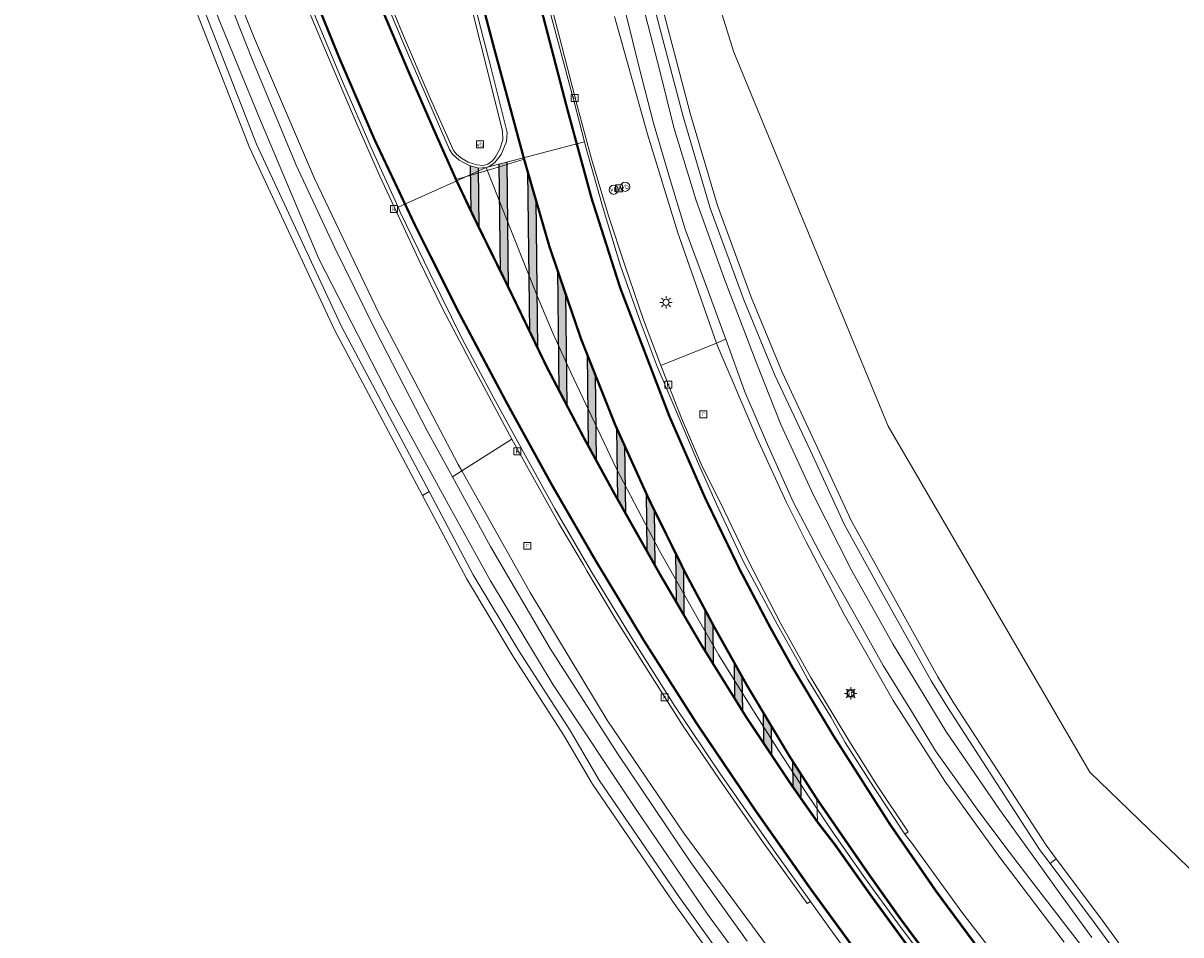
# Model space of a CAD drawing. Header units: metres. Extents: x 168032 to 180145, y 382923 to 399665.
# Tile 157 of 256: x 177243 to 177318, y 388651 to 388710. Entities that reach past the tile are written whole.
import ezdxf
from ezdxf.enums import TextEntityAlignment as Align

# ---------------------------------------------------------------- set-up
doc = ezdxf.new("R2010")
doc.units = ezdxf.units.M
doc.linetypes.add('VW-3-3_STREEP', pattern=[6, 3, -3])
doc.layers.get('0').update_dxf_attribs({"color": 8, "lineweight": 18})
for name, color, linetype, lineweight in [('B-WE-GR-BOS_GEMENGD-GV', 8, 'Continuous', 18), ('B-WE-IE-MEUBILAIR_WEGMEUBILAIR-S', 8, 'Continuous', 25), ('B-WE-KL-ET_LS_OV_LICHTMAST-S', 8, 'Continuous', 18), ('B-WE-OG-TERREIN_CULTUURSCHEIDING-GV', 8, 'Continuous', 18), ('B-WE-OG-WATER_SLOOT-GV', 8, 'Continuous', 18), ('B-WE-OG-WEG-GV', 8, 'Continuous', 18), ('B-WE-RI-GWA_KOLK-S', 8, 'Continuous', 18), ('B-WE-RI-GWA_RIOOLPUT-S', 8, 'Continuous', 18), ('B-WE-VH-VERHARDING_ASFALT-GV', 8, 'Continuous', 18), ('B-WE-VH-VERHARDING_BEDRIJFSVLOERPLAAT-GV', 8, 'Continuous', 18), ('B-WE-VH-VERHARDING_BETON-GV', 8, 'Continuous', 18), ('B-WE-VW-MARKERING_LANGS_STREEP_33-G', 8, 'VW-3-3_STREEP', 13), ('B-WE-VW-MARKERING_LANGS_STREEP_DOORGETROKKEN_3X015-G', 8, 'Continuous', 13), ('B-WE-VW-MARKERING_PICTOGRAM-G', 8, 'Continuous', 18), ('B-WE-VW-MARKERING_VERDRIJVINGSVLAK-S', 8, 'Continuous', 25)]:
    doc.layers.add(name, color=color, linetype=linetype, lineweight=lineweight)
doc.styles.add('NLCS-ISO', font='NLCS-ISO.ttf')

# ---------------------------------------------------------------- blocks, each defined once
blk = doc.blocks.new('SIE-WEG_VERKEERSBORD-SO')
at = {"color": 0, "linetype": 'ByBlock', "lineweight": 18}
blk.add_lwpolyline([(-1.125, -1.125), (1.125, -1.125), (1.125, 1.125), (-1.125, 1.125)], close=True, dxfattribs=at)
at = {"color": 0, "linetype": 'ByBlock', "lineweight": 18, "style": 'NLCS-ISO'}
blk.add_text('vb', height=1.5, dxfattribs=at).set_placement((0, 0), align=Align.MIDDLE_CENTER)
blk = doc.blocks.new('SKL-ET_OV_LICHTMAST-SO')
at = {"color": 0, "linetype": 'ByBlock', "lineweight": 18}
for points in [[(-1.25, 0), (-2, 0)], [(-1.41, 1.41), (-0.88, 0.88)], [(0, 2), (0, 1.25)], [(0.88, 0.88), (1.41, 1.41)], [(2, 0), (1.25, 0)], [(-1.41, -1.41), (-0.88, -0.88)], [(0, -1.25), (0, -2)], [(0.88, -0.88), (1.41, -1.41)]]:
    blk.add_lwpolyline(points, dxfattribs=at)
blk.add_circle((0, 0), 1, dxfattribs=at)
blk = doc.blocks.new('SIE-WEG_PAAL_VERKEERSBORD-SO')
at = {"color": 0, "linetype": 'ByBlock', "lineweight": 18}
blk.add_circle((0, 0), 1.5, dxfattribs=at)
at = {"color": 0, "linetype": 'ByBlock', "lineweight": 18, "style": 'NLCS-ISO'}
blk.add_text('vb', height=1.5, dxfattribs=at).set_placement((0, 0.13), align=Align.MIDDLE_CENTER)
blk = doc.blocks.new('SRI-KOLK-SO')
at = {"color": 0, "linetype": 'ByBlock', "lineweight": 18}
blk.add_lwpolyline([(-1.125, -1.125), (1.125, -1.125), (1.125, 1.125), (-1.125, 1.125)], close=True, dxfattribs=at)
at = {"color": 0, "linetype": 'ByBlock', "lineweight": 18, "style": 'NLCS-ISO'}
blk.add_text('k', height=1.5, dxfattribs=at).set_placement((0, 0), align=Align.MIDDLE_CENTER)
blk = doc.blocks.new('SRI-PUT_INSPECTIEPUT_RIOOLPUT-SO')
at = {"color": 0, "linetype": 'ByBlock', "lineweight": 18}
blk.add_lwpolyline([(-1.12, -1.12), (1.12, -1.12), (1.12, 1.12), (-1.12, 1.12)], close=True, dxfattribs=at)
at = {"color": 0, "linetype": 'ByBlock', "lineweight": 18, "style": 'NLCS-ISO'}
blk.add_text('r', height=1.5, dxfattribs=at).set_placement((0, 0.28), align=Align.MIDDLE_CENTER)

msp = doc.modelspace()

# ---------------------------------------------------------------- hatches: boundary and pattern name
at = {"layer": 'B-WE-VW-MARKERING_VERDRIJVINGSVLAK-S'}
h = msp.add_hatch(color=256, dxfattribs=at)
h.dxf.hatch_style = 1
h.paths.add_polyline_path([(177278.252, 388692.436), (177277.734, 388693.947), (177277.827, 388686.227), (177278.338, 388685.249)])
h.paths.add_polyline_path([(177276.338, 388698.491), (177275.816, 388700.29), (177275.939, 388690.016), (177276.452, 388688.952)])
h.paths.add_polyline_path([(177272.63, 388700.507), (177272.128, 388700.66), (177272.163, 388697.763), (177272.38, 388697.305), (177272.676, 388696.704)])
h.paths.add_polyline_path([(177274.467, 388700.901), (177273.968, 388700.772), (177274.051, 388693.909), (177274.563, 388692.867)])
h = msp.add_hatch(color=256, dxfattribs=at)
h.dxf.hatch_style = 1
h.paths.add_polyline_path([(177280.156, 388687.241), (177279.641, 388688.537), (177279.711, 388682.649), (177280.223, 388681.715)])
h.paths.add_polyline_path([(177282.053, 388682.661), (177281.539, 388683.795), (177281.594, 388679.221), (177282.105, 388678.318)])
h.paths.add_polyline_path([(177283.944, 388678.549), (177283.603, 388679.239), (177283.431, 388679.618), (177283.476, 388675.893), (177283.987, 388674.99)])
h.paths.add_polyline_path([(177285.357, 388672.63), (177285.867, 388671.76), (177285.832, 388674.734), (177285.319, 388675.77)])
h.paths.add_polyline_path([(177287.237, 388669.446), (177287.747, 388668.627), (177287.716, 388671.189), (177287.205, 388672.145)])
h.paths.add_polyline_path([(177289.598, 388667.822), (177289.087, 388668.733), (177289.115, 388666.427), (177289.625, 388665.607)])
h.paths.add_polyline_path([(177290.991, 388663.531), (177291.501, 388662.767), (177291.478, 388664.65), (177290.968, 388665.5)])
h.paths.add_polyline_path([(177292.866, 388660.819), (177293.374, 388660.1), (177293.357, 388661.52), (177292.847, 388662.37)])

# ---------------------------------------------------------------- linework, layer by layer
at = {"layer": 'B-WE-GR-BOS_GEMENGD-GV', "flags": 128}
for points in [[(177318.828, 388807.01), (177316.962, 388797.926), (177315.073, 388790.928), (177308.214, 388785.882), (177297.589, 388781.294), (177290.681, 388774.843), (177286.96, 388764.661), (177281.939, 388754.017), (177280.16, 388743.455), (177281.607, 388731.837), (177289.068, 388707.968), (177298.998, 388683.92), (177311.965, 388661.676), (177333.476, 388640.888)], [(177290.594, 388645.754), (177285.127, 388653.378), (177279.983, 388660.895), (177278.124, 388664.077), (177274.824, 388669.207), (177271.884, 388674.116), (177269.051, 388679.452), (177263.395, 388690.106), (177257.927, 388701.842), (177251.622, 388717.98), (177248.946, 388725.757), (177245.134, 388738.295), (177243.595, 388743.86), (177242.617, 388747.248), (177219.91, 388751.885), (177206.969, 388758.453), (177194.201, 388770.637), (177180.127, 388786.232), (177175.622, 388790.7), (177162.08, 388795.691), (177148.642, 388798.717), (177137.123, 388801.311), (177116.78, 388804.501)]]:
    msp.add_lwpolyline(points, dxfattribs=at)
at = {"layer": 'B-WE-OG-TERREIN_CULTUURSCHEIDING-GV', "flags": 128}
for points in [[(177333.476, 388640.888), (177311.965, 388661.676), (177298.998, 388683.92), (177289.068, 388707.968), (177281.607, 388731.837), (177280.16, 388743.455), (177281.939, 388754.017), (177286.96, 388764.661), (177290.681, 388774.843), (177297.589, 388781.294), (177308.214, 388785.882), (177315.073, 388790.928), (177316.962, 388797.926), (177318.828, 388807.01)], [(177280.863, 388774.04), (177275.294, 388768.363), (177273.333, 388765.999), (177272.106, 388764.341), (177271.791, 388763.492), (177271.441, 388762.352), (177272.044, 388760.501), (177276.681, 388740.321), (177282.665, 388717.783), (177286.293, 388703.958), (177288.025, 388698.096), (177290.179, 388692.21), (177292.178, 388687.386), (177294.452, 388682.532), (177296.621, 388677.844), (177298.818, 388673.855), (177302.187, 388667.788), (177303.231, 388666.11), (177309.151, 388656.972), (177309.806, 388656.096), (177312.645, 388652.3), (177314.995, 388649.086)]]:
    msp.add_lwpolyline(points, dxfattribs=at)
at = {"layer": 'B-WE-OG-WATER_SLOOT-GV', "flags": 128}
for points in [[(177273.63, 388768.931), (177271.002, 388765.901), (177270.604, 388765.326), (177270.285, 388763.324), (177270.188, 388761.865), (177270.443, 388760.619), (177273.113, 388749.709), (177276.699, 388735.646), (177278.93, 388727.48), (177282.328, 388714.478), (177284.313, 388706.768), (177285.219, 388703.116), (177286.654, 388698.433), (177288.488, 388693.297), (177290.557, 388687.928), (177292.103, 388684.022), (177294.187, 388679.471), (177296.641, 388674.66), (177299.313, 388669.878), (177302.701, 388664.307), (177306.147, 388659.267), (177308.919, 388655.423), (177309.784, 388654.223), (177312.102, 388651.042)], [(177312.102, 388651.042), (177309.784, 388654.223), (177308.919, 388655.423), (177306.147, 388659.267), (177302.701, 388664.307), (177299.313, 388669.878), (177296.641, 388674.66), (177294.187, 388679.471), (177292.103, 388684.022), (177290.557, 388687.928), (177288.488, 388693.297), (177286.654, 388698.433), (177285.219, 388703.116), (177284.313, 388706.768), (177282.328, 388714.478), (177278.93, 388727.48), (177276.699, 388735.646), (177273.113, 388749.709), (177270.443, 388760.619), (177270.188, 388761.865), (177270.285, 388763.324), (177270.604, 388765.326), (177271.002, 388765.901), (177273.63, 388768.931)], [(177314.599, 388648.78), (177312.243, 388652.003), (177309.407, 388655.794), (177308.74, 388656.686), (177302.806, 388665.846), (177301.756, 388667.535), (177298.38, 388673.613), (177296.175, 388677.619), (177293.999, 388682.321), (177291.721, 388687.184), (177289.713, 388692.028), (177287.55, 388697.939), (177285.811, 388703.824), (177282.181, 388717.655), (177276.195, 388740.201), (177271.561, 388760.367), (177270.917, 388762.348), (177271.317, 388763.652), (177271.662, 388764.581), (177272.94, 388766.308), (177274.922, 388768.699)], [(177289.923, 388650.811), (177286.277, 388655.927), (177281.6, 388662.864), (177277.254, 388669.614), (177273.419, 388676.176), (177270.973, 388680.66), (177269.357, 388683.622), (177266.019, 388690.105), (177263.397, 388695.426), (177260.937, 388700.693), (177258.132, 388707.442), (177255.521, 388714.036), (177253.706, 388718.977), (177251.747, 388724.464), (177249.717, 388730.785), (177248.793, 388733.883), (177247.343, 388739.005), (177246.031, 388744.781), (177245.368, 388746.862), (177244.687, 388748.557), (177243.942, 388750.081), (177243.099, 388751.55)], [(177291.289, 388647.227), (177287.378, 388652.547), (177282.89, 388659.134), (177277.457, 388667.292), (177273.434, 388673.98), (177270.731, 388678.861), (177267.048, 388685.611), (177262.396, 388694.678), (177258.576, 388703.726), (177256.048, 388709.862), (177252.871, 388717.952), (177249.571, 388727.771), (177247.112, 388736.124), (177244.791, 388744.673), (177243.763, 388747.896), (177242.921, 388749.774)], [(177242.921, 388749.774), (177243.763, 388747.896), (177244.791, 388744.673), (177247.112, 388736.124), (177249.571, 388727.771), (177252.871, 388717.952), (177256.048, 388709.862), (177258.576, 388703.726), (177262.396, 388694.678), (177267.048, 388685.611), (177270.731, 388678.861), (177273.434, 388673.98), (177277.457, 388667.292), (177282.89, 388659.134), (177287.378, 388652.547), (177291.289, 388647.227)], [(177243.087, 388747.42), (177244.076, 388743.996), (177245.614, 388738.435), (177249.422, 388725.911), (177252.091, 388718.153), (177258.387, 388702.039), (177263.843, 388690.329), (177269.475, 388679.719), (177272.319, 388674.362), (177275.249, 388669.471), (177278.544, 388664.348), (177280.406, 388661.162), (177285.536, 388653.665), (177290.998, 388646.048)], [(177281.398, 388710.25), (177283.532, 388702.688), (177285.481, 388696.353), (177287.959, 388689.26), (177288.555, 388689.499), (177288.511, 388689.621), (177287.183, 388693.247), (177285.954, 388696.59), (177284.995, 388699.688), (177283.917, 388703.406), (177282.978, 388706.973), (177280.56, 388716.807)], [(177280.56, 388716.807), (177282.978, 388706.973), (177283.917, 388703.406), (177284.995, 388699.688), (177285.954, 388696.59), (177287.183, 388693.247), (177288.511, 388689.621), (177288.555, 388689.499), (177289.785, 388686.117), (177291.229, 388682.735), (177292.888, 388679.059), (177294.781, 388675.446), (177296.725, 388672.014), (177298.68, 388668.521), (177300.504, 388665.589), (177302.047, 388663.049), (177304.823, 388659.145), (177306.769, 388656.543), (177308.108, 388654.808), (177311.801, 388650.023)], [(177255.521, 388714.036), (177258.132, 388707.442), (177260.937, 388700.693), (177263.397, 388695.426), (177266.019, 388690.105), (177269.357, 388683.622), (177270.973, 388680.66), (177271.583, 388681.043), (177271.352, 388681.453), (177266.246, 388691.189), (177262.113, 388699.832), (177258.255, 388708.843), (177255.438, 388715.835)], [(177311.801, 388650.023), (177308.108, 388654.808), (177306.769, 388656.543), (177304.823, 388659.145), (177302.047, 388663.049), (177300.504, 388665.589), (177298.68, 388668.521), (177296.725, 388672.014), (177294.781, 388675.446), (177292.888, 388679.059), (177291.229, 388682.735), (177289.785, 388686.117), (177288.555, 388689.499), (177287.959, 388689.26), (177288.06, 388688.969), (177290.554, 388683.159), (177292.461, 388679.001), (177293.717, 388676.474), (177296.161, 388671.797), (177299.328, 388666.278), (177302.643, 388661.089), (177306.185, 388656.178), (177307.546, 388654.382), (177310.305, 388650.742)], [(177292.272, 388649.058), (177285.868, 388657.747), (177280.92, 388665.005), (177275.988, 388673.218), (177275.793, 388673.564), (177271.583, 388681.043), (177270.973, 388680.66), (177273.419, 388676.176), (177277.254, 388669.614), (177281.6, 388662.864), (177286.277, 388655.927), (177289.923, 388650.811)]]:
    msp.add_lwpolyline(points, dxfattribs=at)
at = {"layer": 'B-WE-OG-WEG-GV', "flags": 128}
for points in [[(177242.617, 388747.248), (177243.595, 388743.86), (177245.134, 388738.295), (177248.946, 388725.757), (177251.622, 388717.98), (177257.927, 388701.842), (177263.395, 388690.106), (177269.051, 388679.452), (177269.475, 388679.719), (177263.843, 388690.329), (177258.387, 388702.039), (177252.091, 388718.153), (177249.422, 388725.911), (177245.614, 388738.435), (177244.076, 388743.996), (177243.087, 388747.42)], [(177282.181, 388717.655), (177285.811, 388703.824), (177287.55, 388697.939), (177289.713, 388692.028), (177291.721, 388687.184), (177293.999, 388682.321), (177296.175, 388677.619), (177298.38, 388673.613), (177301.756, 388667.535), (177302.806, 388665.846), (177308.74, 388656.686), (177309.407, 388655.794), (177309.806, 388656.096), (177309.151, 388656.972), (177303.231, 388666.11), (177302.187, 388667.788), (177298.818, 388673.855), (177296.621, 388677.844), (177294.452, 388682.532), (177292.178, 388687.386), (177290.179, 388692.21), (177288.025, 388698.096), (177286.293, 388703.958), (177282.665, 388717.783)], [(177255.438, 388715.835), (177258.255, 388708.843), (177262.113, 388699.832), (177266.246, 388691.189), (177271.352, 388681.453), (177271.583, 388681.043), (177274.808, 388683.072), (177274, 388684.547), (177272.307, 388687.719), (177270.35, 388691.478), (177268.822, 388694.617), (177267.689, 388697.061), (177266.303, 388699.995), (177264.741, 388703.544), (177262.755, 388708.208), (177261.286, 388711.7)], [(177276.179, 388715.377), (177277.833, 388709.014), (177279.031, 388704.452), (177279.925, 388701.106), (177281.018, 388697.437), (177282.067, 388694.272), (177283.261, 388690.761), (177284.37, 388687.822), (177287.959, 388689.26), (177285.481, 388696.353), (177283.532, 388702.688), (177281.398, 388710.25)], [(177310.305, 388650.742), (177307.546, 388654.382), (177306.185, 388656.178), (177302.643, 388661.089), (177299.328, 388666.278), (177296.161, 388671.797), (177293.717, 388676.474), (177292.461, 388679.001), (177290.554, 388683.159), (177288.06, 388688.969), (177287.959, 388689.26), (177284.37, 388687.822), (177284.457, 388687.598), (177285.713, 388684.42), (177287.07, 388681.28), (177288.214, 388678.979), (177289.981, 388675.321), (177292.078, 388671.244), (177294.021, 388667.763), (177296.464, 388663.704), (177298.25, 388660.876), (177300.287, 388657.826), (177300.073, 388657.678), (177300.467, 388657.167), (177303.733, 388652.664), (177307.681, 388647.568)], [(177298.681, 388646.914), (177295.242, 388651.612), (177293.999, 388653.355), (177293.793, 388653.221), (177290.926, 388657.212), (177288.146, 388661.206), (177285.82, 388664.63), (177283.43, 388668.372), (177281.43, 388671.589), (177279.632, 388674.623), (177279.407, 388675.001), (177277.791, 388677.709), (177275.839, 388681.192), (177274.808, 388683.072), (177271.583, 388681.043), (177275.793, 388673.564), (177275.988, 388673.218), (177280.92, 388665.005), (177285.868, 388657.747), (177292.272, 388649.058)], [(177290.998, 388646.048), (177285.536, 388653.665), (177280.406, 388661.162), (177278.544, 388664.348), (177275.249, 388669.471), (177272.319, 388674.362), (177269.475, 388679.719), (177269.051, 388679.452), (177271.884, 388674.116), (177274.824, 388669.207), (177278.124, 388664.077), (177279.983, 388660.895), (177285.127, 388653.378), (177290.594, 388645.754)], [(177314.995, 388649.086), (177312.645, 388652.3), (177309.806, 388656.096), (177309.407, 388655.794), (177312.243, 388652.003), (177314.599, 388648.78)]]:
    msp.add_lwpolyline(points, dxfattribs=at)
at = {"layer": 'B-WE-VH-VERHARDING_ASFALT-GV', "flags": 128}
for points in [[(177261.752, 388711.25), (177263.905, 388706.07), (177265.885, 388701.53), (177267.48, 388697.992), (177267.961, 388698.208), (177271.253, 388699.693), (177273.143, 388700.545), (177272.667, 388700.496), (177272.062, 388700.68), (177271.407, 388701.011), (177270.982, 388701.394), (177270.791, 388701.706), (177267.89, 388708.375), (177265.285, 388714.613)], [(177271.772, 388713.483), (177273.464, 388706.911), (177274.507, 388702.802), (177274.453, 388702.228), (177274.117, 388701.384), (177273.71, 388700.874), (177273.395, 388700.623), (177273.143, 388700.545), (177275.382, 388701.131), (177278.885, 388702.048), (177279.467, 388702.2), (177278.818, 388704.681), (177277.62, 388709.154), (177276.24, 388714.392)], [(177307.681, 388647.568), (177303.733, 388652.664), (177300.467, 388657.167), (177300.073, 388657.678), (177298.058, 388660.719), (177296.242, 388663.584), (177295.32, 388665.217), (177293.836, 388667.635), (177293.227, 388668.739), (177291.88, 388671.134), (177289.676, 388675.23), (177287.966, 388678.889), (177286.741, 388681.636), (177285.145, 388685.396), (177284.136, 388687.751), (177283.05, 388690.657), (177281.797, 388694.222), (177280.664, 388697.915), (177279.619, 388701.619), (177279.467, 388702.2), (177278.885, 388702.048), (177275.382, 388701.131), (177273.143, 388700.545), (177274.249, 388697.777), (177275.623, 388694.339), (177276.437, 388692.289), (177277.465, 388689.857), (177278.593, 388687.359), (177281.518, 388681.211), (177284.286, 388675.908), (177286.685, 388671.65), (177288.119, 388669.188), (177290.181, 388665.838), (177291.919, 388663.096), (177293.695, 388660.384), (177295.482, 388657.754), (177297.479, 388654.904), (177299.589, 388651.974), (177302.084, 388648.661)], [(177302.084, 388648.661), (177299.589, 388651.974), (177297.479, 388654.904), (177295.482, 388657.754), (177293.695, 388660.384), (177291.919, 388663.096), (177290.181, 388665.838), (177288.119, 388669.188), (177286.685, 388671.65), (177284.286, 388675.908), (177281.518, 388681.211), (177278.593, 388687.359), (177277.465, 388689.857), (177276.437, 388692.289), (177275.623, 388694.339), (177274.249, 388697.777), (177273.143, 388700.545), (177271.253, 388699.693), (177267.961, 388698.208), (177267.48, 388697.992), (177267.627, 388697.666), (177269.543, 388693.711), (177271.606, 388689.535), (177273.624, 388685.751), (177275.68, 388682.013), (177277.569, 388678.608), (177279.926, 388674.552), (177282.386, 388670.489), (177285.282, 388665.915), (177288.223, 388661.532), (177291.742, 388656.521), (177293.999, 388653.355), (177295.242, 388651.612), (177298.681, 388646.914)]]:
    msp.add_lwpolyline(points, dxfattribs=at)
at = {"layer": 'B-WE-VH-VERHARDING_BEDRIJFSVLOERPLAAT-GV', "flags": 128}
for points in [[(177276.24, 388714.392), (177277.62, 388709.154), (177278.818, 388704.681), (177279.467, 388702.2), (177279.619, 388701.619), (177280.664, 388697.915), (177281.797, 388694.222), (177283.05, 388690.657), (177284.136, 388687.751), (177285.145, 388685.396), (177286.741, 388681.636), (177287.966, 388678.889), (177289.676, 388675.23), (177291.88, 388671.134), (177293.227, 388668.739), (177293.836, 388667.635), (177295.32, 388665.217), (177296.242, 388663.584), (177298.058, 388660.719), (177300.073, 388657.678), (177300.287, 388657.826), (177298.25, 388660.876), (177296.464, 388663.704), (177294.021, 388667.763), (177292.078, 388671.244), (177289.981, 388675.321), (177288.214, 388678.979), (177287.07, 388681.28), (177285.713, 388684.42), (177284.457, 388687.598), (177284.37, 388687.822), (177283.261, 388690.761), (177282.067, 388694.272), (177281.018, 388697.437), (177279.925, 388701.106), (177279.031, 388704.452), (177277.833, 388709.014), (177276.179, 388715.377)], [(177265.285, 388714.613), (177267.89, 388708.375), (177270.791, 388701.706), (177270.982, 388701.394), (177271.407, 388701.011), (177272.062, 388700.68), (177272.667, 388700.496), (177273.143, 388700.545), (177273.395, 388700.623), (177273.71, 388700.874), (177274.117, 388701.384), (177274.453, 388702.228), (177274.507, 388702.802), (177273.464, 388706.911), (177271.772, 388713.483)], [(177272.232, 388710.739), (177273.386, 388706.162), (177274.202, 388702.89), (177274.216, 388702.329), (177274.022, 388701.715), (177273.751, 388701.226), (177273.547, 388700.966), (177273.246, 388700.757), (177272.951, 388700.679), (177272.539, 388700.718), (177271.988, 388700.878), (177271.571, 388701.143), (177271.26, 388701.38), (177271.038, 388701.644), (177269.479, 388705.149), (177267.764, 388709.155), (177266.281, 388712.793)], [(177261.286, 388711.7), (177262.755, 388708.208), (177264.741, 388703.544), (177266.303, 388699.995), (177267.689, 388697.061), (177268.822, 388694.617), (177270.35, 388691.478), (177272.307, 388687.719), (177274, 388684.547), (177274.808, 388683.072), (177275.839, 388681.192), (177277.791, 388677.709), (177279.407, 388675.001), (177279.632, 388674.623), (177281.43, 388671.589), (177283.43, 388668.372), (177285.82, 388664.63), (177288.146, 388661.206), (177290.926, 388657.212), (177293.793, 388653.221), (177293.999, 388653.355), (177291.742, 388656.521), (177288.223, 388661.532), (177285.282, 388665.915), (177282.386, 388670.489), (177279.926, 388674.552), (177277.569, 388678.608), (177275.68, 388682.013), (177273.624, 388685.751), (177271.606, 388689.535), (177269.543, 388693.711), (177267.627, 388697.666), (177267.48, 388697.992), (177265.885, 388701.53), (177263.905, 388706.07), (177261.752, 388711.25)]]:
    msp.add_lwpolyline(points, dxfattribs=at)
at = {"layer": 'B-WE-VH-VERHARDING_BETON-GV', "flags": 128}
msp.add_lwpolyline([(177266.281, 388712.793), (177267.764, 388709.155), (177269.479, 388705.149), (177271.038, 388701.644), (177271.26, 388701.38), (177271.571, 388701.143), (177271.988, 388700.878), (177272.539, 388700.718), (177272.951, 388700.679), (177273.246, 388700.757), (177273.547, 388700.966), (177273.751, 388701.226), (177274.022, 388701.715), (177274.216, 388702.329), (177274.202, 388702.89), (177273.386, 388706.162), (177272.232, 388710.739)], dxfattribs=at)
at = {"layer": 'B-WE-VW-MARKERING_LANGS_STREEP_33-G', "const_width": 0.15, "flags": 128}
for points in [[(177298.515, 388828.424), (177296.837, 388827.393), (177295.849, 388826.669), (177294.466, 388825.604), (177293.455, 388824.606), (177292.118, 388823.146), (177291.33, 388822.198), (177290.055, 388820.358), (177289.159, 388818.773), (177288.345, 388817.202), (177287.395, 388814.736), (177286.691, 388812.224), (177286.28, 388809.374), (177286.061, 388806.39), (177285.766, 388803.352), (177285.281, 388800.48), (177284.522, 388797.505), (177284.041, 388795.856), (177283.65, 388794.663), (177282.507, 388791.768), (177281.655, 388789.911), (177280.8, 388788.289), (177279.648, 388786.233), (177278.533, 388784.498), (177277.116, 388782.465), (177276.192, 388781.322), (177275.237, 388780.194), (177274.369, 388779.233), (177272.309, 388777.157), (177271.3, 388776.224), (177270.165, 388775.007), (177268.002, 388772.992), (177266.881, 388771.758), (177266.151, 388770.609), (177265.551, 388769.52), (177264.814, 388767.865), (177264.437, 388766.723), (177264.182, 388765.201), (177263.999, 388763.459), (177263.912, 388762.164), (177264.085, 388760.489), (177264.283, 388759.33), (177264.504, 388758.341), (177265.288, 388754.916), (177267.108, 388747.637), (177269.384, 388739.13), (177270.897, 388733.363), (177273.052, 388724.638), (177276.88, 388710.01), (177278.366, 388704.302), (177279.931, 388698.553), (177281.765, 388692.815), (177284.924, 388684.565), (177287.237, 388679.281), (177289.483, 388674.64), (177291.411, 388670.982), (177292.805, 388668.476), (177295.441, 388664.072), (177299.1, 388658.338), (177302.115, 388653.964), (177305.803, 388648.986), (177308.018, 388646.12), (177313.621, 388639.279), (177317.385, 388634.917), (177323.462, 388628.154), (177327.557, 388623.789), (177331.711, 388619.44), (177335.942, 388615.135), (177340.217, 388610.94), (177346.647, 388604.819), (177353.264, 388598.688), (177359.852, 388592.695), (177362.185, 388590.571), (177366.618, 388586.623), (177384.44, 388570.458), (177393.28, 388562.363), (177397.268, 388558.542), (177406.266, 388549.922), (177410.454, 388545.68), (177414.678, 388541.266), (177418.734, 388536.881), (177426.644, 388527.886), (177432.287, 388521.114), (177437.969, 388513.834), (177442.293, 388507.99), (177446.076, 388502.598), (177448.894, 388498.372), (177451.586, 388494.197), (177454.786, 388489.066), (177457.896, 388483.861), (177460.895, 388478.628), (177464.174, 388472.691), (177467.993, 388465.602), (177472.179, 388457.48), (177476.145, 388449.544), (177480.776, 388439.868), (177482.695, 388435.857), (177489.006, 388422.403), (177495.351, 388408.788), (177500.479, 388397.853), (177504.099, 388390.058), (177508.053, 388381.544), (177515.69, 388365.142), (177523.205, 388348.952), (177530.844, 388332.464), (177537.048, 388319.105), (177542.513, 388307.327), (177543.471, 388305.26), (177551.032, 388289.002), (177557.304, 388275.48), (177563.729, 388261.758), (177571.377, 388245.305), (177578.341, 388230.404), (177578.987, 388229.023), (177582.545, 388221.326), (177587.743, 388210.08), (177590.948, 388203.172), (177594.046, 388196.496), (177601.761, 388179.967), (177614.387, 388152.731), (177624.471, 388130.963), (177630.488, 388117.974), (177634.555, 388109.195), (177644.653, 388087.324), (177654.7, 388065.514), (177664.583, 388043.773), (177672.003, 388026.94), (177675.439, 388019.144), (177682.546, 388002.572), (177690.793, 387983.063), (177697.564, 387966.52), (177704.375, 387949.668), (177710.443, 387934.471), (177710.994, 387933.092), (177717.588, 387916.148), (177723.912, 387899.292), (177730.156, 387882.296), (177736.293, 387865.366), (177742.345, 387848.511), (177745.039, 387840.678), (177748.238, 387831.375), (177754.036, 387814.295), (177759.597, 387797.451), (177765.149, 387780.089), (177771.423, 387760.222), (177775.928, 387745.302), (177778.409, 387737.084), (177783.49, 387719.885), (177785.161, 387714.156), (177789.365, 387699.562), (177792.798, 387687.389), (177794.415, 387681.654), (177796.335, 387675.96), (177800.327, 387664.6), (177804.324, 387653.175), (177806.247, 387647.637), (177808.234, 387641.929), (177809.204, 387639.207), (177810.075, 387636.284), (177813.006, 387624.512), (177815.813, 387612.851), (177819.927, 387595.428), (177822.667, 387583.675), (177826.562, 387566.332), (177829.182, 387554.552), (177829.659, 387552.374), (177833.05, 387536.878), (177839.061, 387507.859), (177842.512, 387490.277), (177843.605, 387484.317), (177846.666, 387467.635), (177846.84, 387466.685), (177850.136, 387448.94), (177853.494, 387431.241), (177856.866, 387413.507), (177859.147, 387401.802), (177862.637, 387383.917), (177865.061, 387372.406), (177867.688, 387360.836), (177869.818, 387352.296), (177872.57, 387342.229), (177874.298, 387336.378), (177876.092, 387330.712), (177877.564, 387326.285), (177880.606, 387318.08), (177884.543, 387308.22), (177889.515, 387296.984), (177893.198, 387289.292), (177895.916, 387283.968), (177898.752, 387278.618), (177901.804, 387273.376), (177904.767, 387268.362), (177910.069, 387260.113), (177914.781, 387253.294), (177920.636, 387245.289), (177927.498, 387236.499), (177933.392, 387229.781), (177939.639, 387223.022), (177947.983, 387214.699), (177952.702, 387210.344), (177958.06, 387205.527), (177962.678, 387201.536), (177966.995, 387197.854), (177970.427, 387194.996), (177974.258, 387191.846), (177976.062, 387190.363), (177982.104, 387185.593), (177988.848, 387180.212), (177994.731, 387175.538), (178002.234, 387169.131), (178005.103, 387166.643), (178009.872, 387162.266), (178014.909, 387157.525), (178018.791, 387153.655), (178023.405, 387148.729), (178026.709, 387144.978), (178031.825, 387138.61), (178034.244, 387135.539), (178036.599, 387132.712), (178041.165, 387126.319), (178043.503, 387122.671), (178044.734, 387120.681), (178047.849, 387115.646), (178054.405, 387103.507), (178059.127, 387093.526), (178063.791, 387081.791), (178067.012, 387072.223), (178069.085, 387064.958), (178071.811, 387053.381), (178073.21, 387045.944), (178074.092, 387040.228), (178075.39, 387027.665), (178075.475, 387025.798), (178075.806, 387018.469), (178075.762, 387006.456), (178075.039, 386994.071), (178073.72, 386980.571), (178072.374, 386968.241), (178071.35, 386959.351), (178070.005, 386947.582), (178069.595, 386944.44), (178069.478, 386942.825), (178069.47, 386941.583), (178069.498, 386940.177), (178069.707, 386938.505), (178069.983, 386937.332), (178070.46, 386935.868)], [(177777.504, 387717.675), (177770.745, 387740.478), (177769.844, 387743.451), (177763.795, 387763.421), (177755.67, 387788.818), (177749.066, 387809), (177742.486, 387828.684), (177739.012, 387838.576), (177735.531, 387848.49), (177729.502, 387865.49), (177721.321, 387887.902), (177715.096, 387904.715), (177709.856, 387918.502), (177704.539, 387932.094), (177703.307, 387935.241), (177696.651, 387951.911), (177690.958, 387965.952), (177686.416, 387977.032), (177681.751, 387988.145), (177677.147, 387999.045), (177672.457, 388010.03), (177666.18, 388024.453), (177665.301, 388026.473), (177659.295, 388039.99), (177651.886, 388056.389), (177643.072, 388075.606), (177635.571, 388091.828), (177626.881, 388110.633), (177624.728, 388115.3), (177621.869, 388121.497), (177612.935, 388140.666), (177605.339, 388157.038), (177595.285, 388178.726), (177587.732, 388195.027), (177585.245, 388200.382), (177582.638, 388205.995), (177576.825, 388218.528), (177575.073, 388222.307), (177572.614, 388227.6), (177563.844, 388246.481), (177557.412, 388260.238), (177549.839, 388276.526), (177542.249, 388292.895), (177537.211, 388303.729), (177536.813, 388304.586), (177529.671, 388319.979), (177522.054, 388336.286), (177512.003, 388358.017), (177503.19, 388377.009), (177498.35, 388387.373), (177496.793, 388390.707), (177490.558, 388404.016), (177484.165, 388417.812), (177479.128, 388428.525), (177475.048, 388437.193), (177472.781, 388442.008), (177468.749, 388450.178), (177464.746, 388458.116), (177460.52, 388466.169), (177456.399, 388473.724), (177453.367, 388479.119), (177448.63, 388486.973), (177445.403, 388492.041), (177441.219, 388498.454), (177437.167, 388504.264), (177431.664, 388511.655), (177428.045, 388516.33), (177424.214, 388520.967), (177420.292, 388525.573), (177416.46, 388529.965), (177412.402, 388534.437), (177408.322, 388538.794), (177404.149, 388543.042), (177399.908, 388547.277), (177392.888, 388554.013), (177391.26, 388555.575), (177382.464, 388563.73), (177373.613, 388571.798), (177364.729, 388579.786), (177355.786, 388587.865), (177346.862, 388595.947), (177335.632, 388606.399), (177330.561, 388611.446), (177322.263, 388620.051), (177319.974, 388622.543), (177317.246, 388625.514), (177312.976, 388630.26), (177308.985, 388634.887), (177303.577, 388641.49), (177300.511, 388645.404), (177297.29, 388649.672), (177294.014, 388654.158), (177290.467, 388659.201), (177286.687, 388664.796), (177283.246, 388670.202), (177280.192, 388675.264), (177277.344, 388680.187), (177274.463, 388685.432), (177271.355, 388691.285), (177268.598, 388696.786), (177265.977, 388702.325), (177263.685, 388707.636), (177262.362, 388710.89), (177260.164, 388716.444), (177259.164, 388719.231), (177258.118, 388722.162), (177256.206, 388727.712), (177254.449, 388733.534), (177253.258, 388737.617), (177251.983, 388742.126), (177251.097, 388745.625), (177250.307, 388748.534), (177249.419, 388751.166), (177248.109, 388753.892), (177246.503, 388756.372), (177244.694, 388758.568), (177242.515, 388760.65), (177240.135, 388762.373), (177238.086, 388763.519), (177236.796, 388764.218), (177234.163, 388765.235), (177231.266, 388766.15), (177229.226, 388766.662), (177228.184, 388767.026), (177225.34, 388767.996), (177222.929, 388769.001), (177221.186, 388769.917), (177219.028, 388771.065), (177217.248, 388772.17), (177214.875, 388773.928), (177213.116, 388775.316), (177211.866, 388776.502), (177210.083, 388778.124), (177208.959, 388779.279), (177207.921, 388780.488), (177205.866, 388782.975), (177204.798, 388784.511), (177203.712, 388786.3), (177202.673, 388788.065), (177201.808, 388789.702), (177200.682, 388792.09), (177199.238, 388796.136), (177198.47, 388797.749), (177197.713, 388798.861), (177196.933, 388799.813), (177195.909, 388800.979), (177193.636, 388802.946), (177192.594, 388803.637), (177191.193, 388804.369), (177190.204, 388804.79), (177188.512, 388805.392), (177187.223, 388805.714), (177185.656, 388805.907), (177179.783, 388806.499), (177178.016, 388806.665)]]:
    msp.add_lwpolyline(points, dxfattribs=at)
at = {"layer": 'B-WE-VW-MARKERING_LANGS_STREEP_DOORGETROKKEN_3X015-G', "const_width": 0.15, "flags": 128}
for points in [[(177275.588, 388701.076), (177273.681, 388708.136), (177270.588, 388719.826), (177268.918, 388726.403), (177267.139, 388733.129), (177265.984, 388737.537), (177259.612, 388762.26)], [(177252.004, 388756.382), (177255.163, 388744.55), (177256.683, 388738.992), (177258.223, 388733.796), (177259.607, 388729.141), (177260.809, 388725.512), (177261.948, 388722.511), (177263.322, 388718.731), (177264.704, 388715.114), (177266.367, 388710.924), (177268.181, 388706.655), (177269.748, 388703.059), (177271.21, 388699.772)], [(177294.42, 388659.938), (177292.65, 388662.698), (177289.95, 388667.195), (177287.857, 388670.925), (177285.974, 388674.446), (177283.603, 388679.239), (177281.441, 388684.012), (177279.266, 388689.479), (177277.227, 388695.425), (177275.588, 388701.076)], [(177271.21, 388699.772), (177272.38, 388697.305), (177274.685, 388692.62), (177277.043, 388687.725), (177279.428, 388683.167), (177281.384, 388679.593), (177284.352, 388674.344), (177287.012, 388669.808), (177289.878, 388665.2), (177292.821, 388660.788), (177294.453, 388658.464)], [(177294.42, 388659.938), (177295.163, 388658.86), (177297.744, 388655.116), (177299.827, 388652.185), (177302.332, 388648.82), (177306.963, 388642.937), (177312.416, 388636.414), (177318.672, 388629.233), (177322.552, 388624.966), (177324.065, 388623.302), (177330.041, 388617.062), (177337.356, 388609.772), (177343.687, 388603.668), (177349.997, 388597.806), (177354.156, 388594.052), (177358.351, 388590.262)], [(177301.817, 388648.45), (177300.122, 388650.675), (177299.328, 388651.765), (177297.794, 388653.87), (177297.213, 388654.692), (177295.582, 388657), (177294.453, 388658.464)]]:
    msp.add_lwpolyline(points, dxfattribs=at)
at = {"layer": 'B-WE-VW-MARKERING_PICTOGRAM-G', "flags": 128}
for points in [[(177275.588, 388701.076), (177273.681, 388708.136), (177270.588, 388719.826), (177268.918, 388726.403), (177267.139, 388733.129), (177265.984, 388737.537), (177259.612, 388762.26)], [(177264.504, 388758.341), (177265.288, 388754.916), (177267.108, 388747.637), (177269.384, 388739.13), (177270.897, 388733.363), (177273.052, 388724.638), (177276.88, 388710.01), (177278.366, 388704.302), (177279.931, 388698.553), (177281.765, 388692.815), (177284.924, 388684.565), (177287.237, 388679.281), (177289.483, 388674.64), (177291.411, 388670.982), (177292.805, 388668.476), (177295.441, 388664.072), (177299.1, 388658.338), (177302.115, 388653.964), (177305.803, 388648.986)], [(177252.004, 388756.382), (177255.163, 388744.55), (177256.683, 388738.992), (177258.223, 388733.796), (177259.607, 388729.141), (177260.809, 388725.512), (177261.948, 388722.511), (177263.322, 388718.731), (177264.704, 388715.114), (177266.367, 388710.924), (177268.181, 388706.655), (177269.748, 388703.059), (177271.185, 388699.845)], [(177262.362, 388710.89), (177263.685, 388707.636), (177265.977, 388702.325), (177268.598, 388696.786), (177271.355, 388691.285), (177274.463, 388685.432), (177277.344, 388680.187), (177280.192, 388675.264), (177283.246, 388670.202), (177286.687, 388664.796), (177290.467, 388659.201), (177294.014, 388654.158), (177297.29, 388649.672)], [(177275.588, 388701.076), (177273.642, 388700.481), (177271.21, 388699.772), (177272.38, 388697.305), (177274.685, 388692.62), (177277.043, 388687.725), (177279.428, 388683.167), (177281.384, 388679.593), (177284.352, 388674.344), (177287.012, 388669.808), (177289.878, 388665.2), (177292.821, 388660.788), (177294.453, 388658.464)], [(177294.42, 388659.938), (177292.65, 388662.698), (177289.95, 388667.195), (177287.857, 388670.925), (177285.974, 388674.446), (177283.603, 388679.239), (177281.441, 388684.012), (177279.266, 388689.479), (177277.227, 388695.425), (177275.588, 388701.076)], [(177294.42, 388659.938), (177295.163, 388658.86), (177297.744, 388655.116), (177299.827, 388652.185), (177302.332, 388648.82), (177306.963, 388642.937), (177312.416, 388636.414), (177318.672, 388629.233), (177322.552, 388624.966), (177324.065, 388623.302), (177330.041, 388617.062), (177337.356, 388609.772), (177343.687, 388603.668), (177349.997, 388597.806), (177354.156, 388594.052), (177358.351, 388590.262)], [(177294.453, 388658.464), (177294.42, 388659.938)], [(177301.817, 388648.45), (177300.122, 388650.675), (177299.328, 388651.765), (177297.794, 388653.87), (177297.213, 388654.692), (177295.582, 388657), (177294.453, 388658.464)]]:
    msp.add_lwpolyline(points, dxfattribs=at)
at = {"layer": 'B-WE-VW-MARKERING_VERDRIJVINGSVLAK-S', "flags": 128}
for points in [[(177272.128, 388700.66), (177272.163, 388697.763)], [(177272.63, 388700.507), (177272.676, 388696.704)], [(177273.968, 388700.772), (177274.051, 388693.909)], [(177274.467, 388700.901), (177274.563, 388692.867)], [(177275.816, 388700.29), (177275.939, 388690.016)], [(177276.338, 388698.491), (177276.452, 388688.952)], [(177277.734, 388693.947), (177277.827, 388686.227)], [(177278.252, 388692.436), (177278.338, 388685.249)], [(177279.641, 388688.537), (177279.711, 388682.649)], [(177280.156, 388687.241), (177280.223, 388681.715)], [(177281.539, 388683.795), (177281.594, 388679.221)], [(177282.053, 388682.661), (177282.105, 388678.318)], [(177283.431, 388679.618), (177283.476, 388675.893)], [(177283.944, 388678.549), (177283.987, 388674.99)], [(177285.319, 388675.77), (177285.357, 388672.63)], [(177285.832, 388674.734), (177285.867, 388671.76)], [(177287.205, 388672.145), (177287.237, 388669.446)], [(177287.716, 388671.189), (177287.747, 388668.627)], [(177289.087, 388668.733), (177289.115, 388666.427)], [(177289.598, 388667.822), (177289.625, 388665.607)], [(177290.968, 388665.5), (177290.991, 388663.531)], [(177291.478, 388664.65), (177291.501, 388662.767)], [(177292.847, 388662.37), (177292.866, 388660.819)], [(177293.357, 388661.52), (177293.374, 388660.1)]]:
    msp.add_lwpolyline(points, dxfattribs=at)

# ---------------------------------------------------------------- block references
at = {"layer": 'B-WE-IE-MEUBILAIR_WEGMEUBILAIR-S', "xscale": 0.2, "yscale": 0.2, "zscale": 0.2}
for name, p in [('SIE-WEG_VERKEERSBORD-SO', (177272.76, 388702.025)), ('SIE-WEG_PAAL_VERKEERSBORD-SO', (177281.349, 388699.119)), ('SIE-WEG_VERKEERSBORD-SO', (177281.687, 388699.199)), ('SIE-WEG_PAAL_VERKEERSBORD-SO', (177282.087, 388699.313)), ('SIE-WEG_VERKEERSBORD-SO', (177296.589, 388666.733))]:
    msp.add_blockref(name, p, dxfattribs=at)
at = {"layer": 'B-WE-KL-ET_LS_OV_LICHTMAST-S', "xscale": 0.2, "yscale": 0.2, "zscale": 0.2}
for p in [(177284.714, 388691.873), (177296.589, 388666.733)]:
    msp.add_blockref('SKL-ET_OV_LICHTMAST-SO', p, dxfattribs=at)
at = {"layer": 'B-WE-RI-GWA_KOLK-S', "xscale": 0.2, "yscale": 0.2, "zscale": 0.2}
for p in [(177278.85, 388705.012), (177267.215, 388697.879), (177284.866, 388686.586), (177275.159, 388682.304), (177284.619, 388666.481)]:
    msp.add_blockref('SRI-KOLK-SO', p, dxfattribs=at)
at = {"layer": 'B-WE-RI-GWA_RIOOLPUT-S', "xscale": 0.2, "yscale": 0.2, "zscale": 0.2}
for p in [(177287.113, 388684.67), (177275.794, 388676.221)]:
    msp.add_blockref('SRI-PUT_INSPECTIEPUT_RIOOLPUT-SO', p, dxfattribs=at)

doc.saveas('drawing.dxf')
